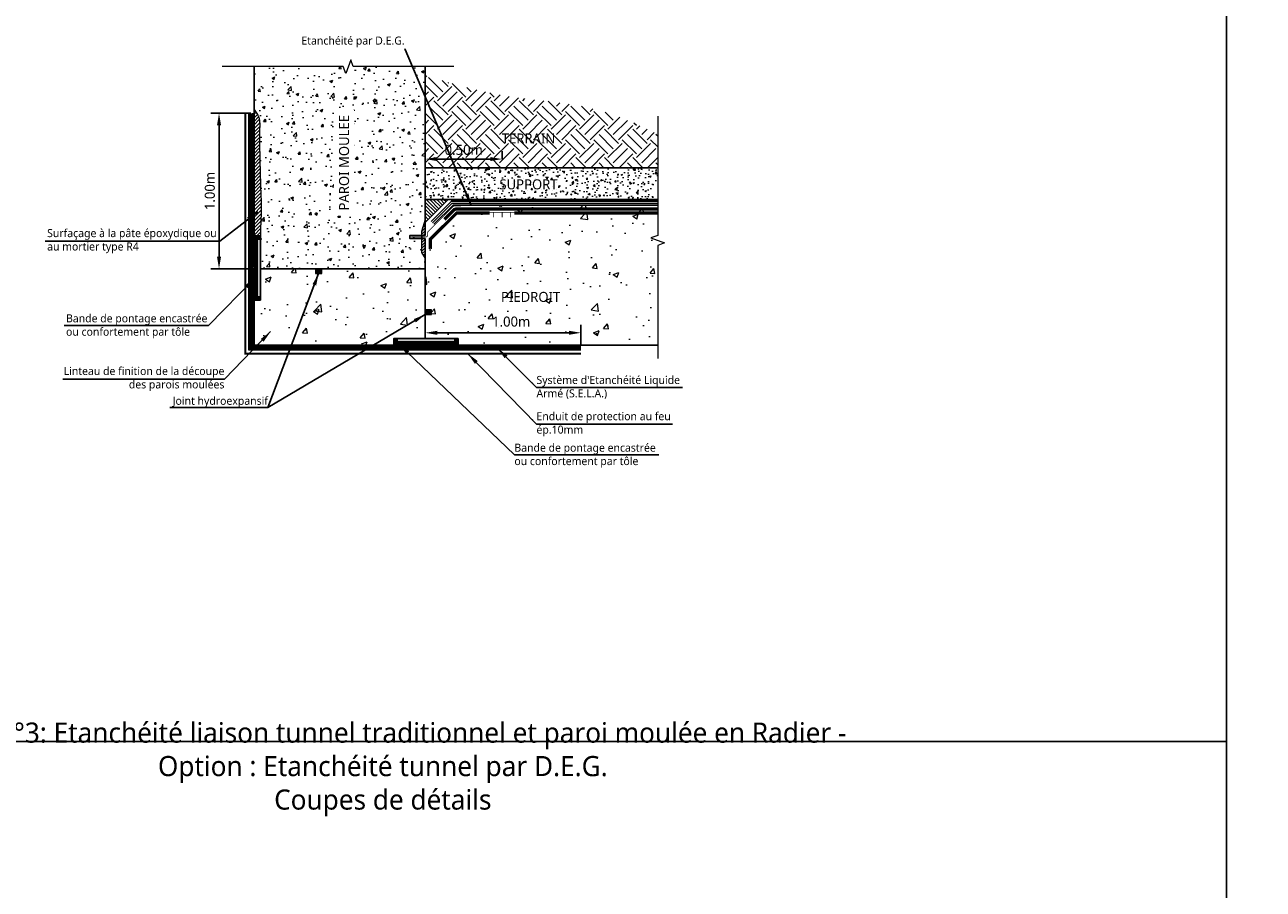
# Model space of a CAD drawing. Header units: millimetres. Extents: x -3314 to 21255525, y -15000 to 1735000.
# Tile 24 of 108: x 13282 to 13590, y 8155 to 8371. Entities that reach past the tile are written whole.
import ezdxf
from ezdxf import colors
from ezdxf.entities.mleader import LeaderData, LeaderLine
from ezdxf.math import Vec2, Vec3

# ---------------------------------------------------------------- set-up
doc = ezdxf.new("R2010")
doc.units = ezdxf.units.MM
doc.linetypes.add('CACHE', pattern=[0.375, 0.25, -0.125])
doc.linetypes.add('CONTINU', pattern=[0])
for name, color, linetype, lineweight in [('Dessin_AXE', 8, 'Continuous', 5), ('Dessin_HACHURES', 253, 'Continuous', 9), ('Matériel_Joint Hydroexpansif', 140, 'CACHE', 0), ('Produit_Enduit de protection au feu', 6, 'Continuous', 0), ('SYSTEME_DEG_ Geomembrane SYNTHETIQUE', 1, 'Continuous', 9), ('SYSTEME_DEG_Protection superieure', 5, 'Continuous', 9), ("SYSTEME_FPM_Feuille Bitume + enduit d'imperméabilisation", 4, 'Continuous', 9), ('SYSTEME_FPM_GEOTEXTILE de protection', 3, 'ISOLATION', 5), ('SYSTEME_S.E.L.A', 210, 'CACHE', 0)]:
    doc.layers.add(name, color=color, linetype=linetype, lineweight=lineweight)
for name, color, linetype in [('Dessin_COTATIONS', 7, 'Continuous'), ('Dessin_TEXTES', 7, 'CONTINU'), ('L1', 7, 'Continuous'), ('Matériel_Bande de pontage', 40, 'Continuous'), ('Matériel_Profilé de compartimentage', 7, 'Continuous'), ('Matériel_Profilé PM200', 40, 'Continuous')]:
    doc.layers.add(name, color=color, linetype=linetype)
doc.layers.add('GEN-_-FMULT', color=210, linetype='Continuous', plot=False)
doc.styles.add('Arial', font='segoeui.ttf')
doc.styles.get("Standard").update_dxf_attribs({"font": 'segoeui.ttf'})
doc.styles.add('txt-moyen', font='segoeui.ttf')
doc.linetypes.add('ISOLATION', pattern='A,0.0001,-0.1,[134,ltypeshp.shx,S=0.1,R=0,X=-0.1,Y=0],-0.2,[134,ltypeshp.shx,S=0.1,R=180,X=0.1,Y=0],-0.1', length=0.4001)
doc.dimstyles.new('1000F2', dxfattribs={"dimscale": 10, "dimtxt": 0.25, "dimasz": 0.3, "dimexe": 0.2, "dimexo": 0, "dimgap": 0.1, "dimtad": 1, "dimzin": 0, "dimdsep": 46, "dimtxsty": 'txt-moyen', "dimcen": 0.1, "dimclrd": 256, "dimclre": 256, "dimclrt": 256, "dimazin": 0, "dimtfac": 1, "dimtmove": 2, "dimatfit": 3, "dimfxl": 1, "dimtolj": 1, "dimtzin": 0, "dimlwd": -1, "dimlwe": -1, "dimarcsym": 0})

# ---------------------------------------------------------------- blocks, each defined once
blk = doc.blocks.new('*D37')
at = {"layer": 'Defpoints', "color": 0, "transparency": 16777216}
for p in [(13381.79, 8292.54), (13420.56, 8294), (13420.56, 8290.94)]:
    blk.add_point(p, dxfattribs=at)
at = {"layer": 'Dessin_COTATIONS', "transparency": 16777216}
for p, q in [((13381.79, 8292.54), (13381.79, 8296)), ((13420.56, 8290.94), (13420.56, 8296)), ((13384.79, 8294), (13417.56, 8294))]:
    blk.add_line(p, q, dxfattribs=at)
for points in [[(13384.79, 8294.5), (13384.79, 8293.5), (13381.79, 8294)], [(13417.56, 8293.5), (13417.56, 8294.5), (13420.56, 8294)]]:
    blk.add_solid(points, dxfattribs=at)
at = {"layer": 'Dessin_COTATIONS', "transparency": 16777216, "insert": (13403.2, 8296.77), "char_height": 2.5, "attachment_point": 5, "style": 'txt-moyen'}
blk.add_mtext('\\A1;1.00m', dxfattribs=at)
blk = doc.blocks.new('*D38')
at = {"layer": 'Defpoints', "color": 0, "transparency": 16777216}
for p in [(13330.48, 8348.64), (13338.38, 8348.64), (13338.38, 8309.94)]:
    blk.add_point(p, dxfattribs=at)
at = {"layer": 'Dessin_COTATIONS', "linetype": 'CONTINU', "transparency": 16777216}
for p, q in [((13338.38, 8348.64), (13328.48, 8348.64)), ((13330.48, 8312.94), (13330.48, 8345.64)), ((13338.38, 8309.94), (13328.48, 8309.94))]:
    blk.add_line(p, q, dxfattribs=at)
at = {"layer": 'Dessin_COTATIONS', "transparency": 16777216}
for points in [[(13330.98, 8345.64), (13329.98, 8345.64), (13330.48, 8348.64)], [(13329.98, 8312.94), (13330.98, 8312.94), (13330.48, 8309.94)]]:
    blk.add_solid(points, dxfattribs=at)
at = {"layer": 'Dessin_COTATIONS', "transparency": 16777216, "insert": (13328.2, 8329.29), "char_height": 2.5, "attachment_point": 5, "rotation": 90, "style": 'txt-moyen'}
blk.add_mtext('\\A1;1.00m', dxfattribs=at)
blk = doc.blocks.new('*D112')
at = {"layer": 'Defpoints', "color": 0, "linetype": 'CONTINU', "lineweight": 70, "transparency": 16777216}
for p in [(13381.79, 8337.24), (13400.97, 8337.24), (13381.79, 8322.74)]:
    blk.add_point(p, dxfattribs=at)
at = {"layer": 'Dessin_COTATIONS', "linetype": 'CONTINU', "transparency": 16777216}
for p, q in [((13381.79, 8322.74), (13381.79, 8339.24)), ((13400.97, 8337.24), (13400.97, 8339.24)), ((13397.97, 8337.24), (13384.79, 8337.24))]:
    blk.add_line(p, q, dxfattribs=at)
at = {"layer": 'Dessin_COTATIONS', "linetype": 'CONTINU', "lineweight": 70, "transparency": 16777216}
for points in [[(13384.79, 8337.74), (13384.79, 8336.74), (13381.79, 8337.24)], [(13397.97, 8337.74), (13397.97, 8336.74), (13400.97, 8337.24)]]:
    blk.add_solid(points, dxfattribs=at)
at = {"layer": 'Dessin_COTATIONS', "linetype": 'CONTINU', "transparency": 16777216, "insert": (13391.38, 8339.53), "char_height": 2.5, "attachment_point": 5, "style": 'txt-moyen'}
blk.add_mtext('\\A1;0.50m', dxfattribs=at)

msp = doc.modelspace()

# ---------------------------------------------------------------- hatches: boundary and pattern name
at = {"layer": 'Dessin_HACHURES', "lineweight": 0}
h = msp.add_hatch(dxfattribs=at)
h.set_pattern_fill('AR-CONC', color=256)
h.set_pattern_definition([(50, (14299.6756, 5754.027), (7.172602, -0.627521), [0.75, -8.25]), (355, (14299.676, 5754.027), (-1.387513, 7.521921), [0.6, -6.6]), (100.45144, (14300.2734, 5753.975), (5.785088, 6.8944), [0.637402, -7.011421]), (46.1842, (14299.676, 5756.027), (10.672413, -1.655193), [1.125, -12.375]), (96.63564, (14300.565, 5755.889), (9.34662, 9.741186), [0.956103, -10.517138]), (351.18416, (14299.676, 5756.027), (9.34662, 9.741186), [0.9, -9.9]), (21, (14300.6756, 5755.527), (5.96907, -4.026189), [0.75, -8.25]), (326, (14300.676, 5755.527), (2.433153, 7.2515), [0.6, -6.6]), (71.45144, (14301.173, 5755.1915), (8.402224, 3.225312), [0.637402, -7.011421]), (37.5, (14299.6756, 5754.027), (0.1215986, 3.3289385), [0, -6.52, 0, -6.7, 0, -6.625]), (7.5, (14299.6756, 5754.027), (2.6306954, 3.944117), [0, -3.82, 0, -6.37, 0, -2.525]), (327.5, (14297.4456, 5754.027), (5.3382244, -0.2255487), [0, -2.5, 0, -7.8, 0, -10.35]), (317.5, (14296.4456, 5754.027), (5.831862, 1.00105), [0, -3.25, 0, -5.18, 0, -7.35])])
edge = h.paths.add_edge_path()
edge.add_spline(control_points=[(13339.1862, 8349.5449), (13339.6746, 8348.9445), (13340.764, 8347.4408), (13340.421, 8343.2854), (13340.6643, 8338.1801), (13340.7187, 8331.3842), (13341.1064, 8325.3746), (13340.8111, 8320.7476), (13340.8257, 8318.7547), (13340.8303, 8318.1367)], knot_values=[0.58188969, 0.58188969, 0.58188969, 0.58188969, 2.83098523, 6.08126589, 12.43435793, 18.46278063, 26.37250179, 30.49723623, 32.35087393, 32.35087393, 32.35087393, 32.35087393], degree=3, periodic=0)
edge.add_line((13340.8303, 8318.1367), (13340.7852, 8318.1367))
edge.add_line((13340.7852, 8318.1367), (13340.7852, 8309.9367))
edge.add_line((13340.7852, 8309.9367), (13381.7852, 8309.9367))
edge.add_line((13381.7852, 8309.9367), (13381.7852, 8312.5018))
edge.add_line((13381.7852, 8312.5018), (13380.892, 8313.9525))
edge.add_line((13380.892, 8313.9525), (13380.8649, 8317.4729))
edge.add_line((13380.8649, 8317.4729), (13377.9537, 8317.4729))
edge.add_line((13377.9537, 8317.4729), (13377.9537, 8318.2095))
edge.add_line((13377.9537, 8318.2095), (13380.8592, 8318.2095))
edge.add_line((13380.8592, 8318.2095), (13380.8517, 8319.1893))
edge.add_line((13380.8517, 8319.1893), (13381.7855, 8322.1722))
edge.add_line((13381.7855, 8322.1722), (13381.7865, 8360.2649))
edge.add_line((13381.7865, 8360.2649), (13363.8963, 8360.2649))
edge.add_line((13363.8963, 8360.2649), (13363.2713, 8361.9821))
edge.add_line((13363.2713, 8361.9821), (13362.0213, 8358.5477))
edge.add_line((13362.0213, 8358.5477), (13361.3963, 8360.2649))
edge.add_line((13361.3963, 8360.2649), (13339.1866, 8360.2649))
edge.add_line((13339.1866, 8360.2649), (13339.1862, 8349.5449))
h.paths.add_polyline_path([(13364.2326, 8322.3732), (13364.2326, 8350.2109), (13359.0808, 8350.2109), (13359.0808, 8322.3732)], flags=24)
h = msp.add_hatch(dxfattribs=at)
h.set_pattern_fill('EARTH', color=256, scale=20, angle=45)
h.set_pattern_definition([(45, (14299.6756, 5754.027), (4e-16, 7.071068), [5, -5]), (45, (14298.35, 5755.353), (4e-16, 7.071068), [5, -5]), (45, (14297.024, 5756.6786), (4e-16, 7.071068), [5, -5]), (135, (14297.024, 5757.5625), (-7.071068, 9e-16), [5, -5]), (135, (14298.35, 5758.8884), (-7.071068, 9e-16), [5, -5]), (135, (14299.6756, 5760.214), (-7.071068, 9e-16), [5, -5])])
edge = h.paths.add_edge_path()
edge.add_spline(control_points=[(13439.6674, 8343.4279), (13434.5712, 8345.921), (13422.819, 8351.2253), (13402.4758, 8352.0136), (13388.633, 8355.9495), (13381.7864, 8358.1145)], knot_values=[6.97280017, 6.97280017, 6.97280017, 6.97280017, 23.82680257, 45.48637884, 66.97680698, 66.97680698, 66.97680698, 66.97680698], degree=3, periodic=0)
edge.add_line((13381.7864, 8358.1145), (13381.7858, 8335.09))
edge.add_line((13381.7858, 8335.09), (13439.6674, 8335.09))
edge.add_line((13439.6674, 8335.09), (13439.6674, 8343.4279))
h.paths.add_polyline_path([(13399.3278, 8339.7588), (13415.9069, 8339.7588), (13415.9069, 8344.9106), (13399.3278, 8344.9106)], flags=24)
at = {"layer": 'Dessin_HACHURES'}
h = msp.add_hatch(dxfattribs=at)
h.set_pattern_fill('ANSI31', color=256, scale=5)
h.set_pattern_definition([(45, (14304.6728, 5502.5641), (-0.44194174, 0.44194174), [])])
edge = h.paths.add_edge_path()
edge.add_spline(control_points=[(13340.8303, 8318.1367), (13340.8257, 8318.7547), (13340.8111, 8320.7476), (13341.1064, 8325.3746), (13340.7187, 8331.3842), (13340.6643, 8338.1801), (13340.421, 8343.2854), (13340.764, 8347.4411), (13339.6743, 8348.9449), (13339.1857, 8349.5455)], knot_values=[0.58112804, 0.58112804, 0.58112804, 0.58112804, 2.43476574, 6.55950018, 14.46922135, 20.49764404, 26.85073608, 30.10101674, 32.35087393, 32.35087393, 32.35087393, 32.35087393], degree=3, periodic=0)
edge.add_line((13339.1857, 8349.5455), (13339.1852, 8318.1367))
edge.add_line((13339.1852, 8318.1367), (13340.8303, 8318.1367))
at = {"layer": 'Dessin_HACHURES', "lineweight": 0}
h = msp.add_hatch(dxfattribs=at)
h.set_pattern_fill('AR-CONC', color=256, scale=0.5)
h.set_pattern_definition([(50, (14299.6756, 5754.027), (3.586301, -0.3137607), [0.375, -4.125]), (355, (14299.6756, 5754.027), (-0.6937567, 3.7609607), [0.3, -3.3]), (100.45144, (14299.9745, 5754.001), (2.8925442, 3.4472), [0.318701, -3.5057106]), (46.1842, (14299.6756, 5755.027), (5.336207, -0.8275964), [0.5625, -6.1875]), (96.63564, (14300.1203, 5754.958), (4.67331, 4.870593), [0.478052, -5.258569]), (351.18416, (14299.6756, 5755.027), (4.67331, 4.870593), [0.45, -4.95]), (21, (14300.1756, 5754.777), (2.9845353, -2.0130945), [0.375, -4.125]), (326, (14300.1756, 5754.777), (1.2165767, 3.62575), [0.3, -3.3]), (71.45144, (14300.4244, 5754.6092), (4.201112, 1.6126558), [0.318701, -3.5057106]), (37.5, (14299.6756, 5754.027), (0.0607993, 1.66446927), [0, -3.26, 0, -3.35, 0, -3.3125]), (7.5, (14299.6756, 5754.027), (1.3153477, 1.9720586), [0, -1.91, 0, -3.185, 0, -1.2625]), (327.5, (14298.5606, 5754.027), (2.6691122, -0.11277436), [0, -1.25, 0, -3.9, 0, -5.175]), (317.5, (14298.0606, 5754.027), (2.9159308, 0.500525), [0, -1.625, 0, -2.59, 0, -3.675])])
h.paths.add_polyline_path([(13439.6674, 8327.1637), (13439.6674, 8335.09), (13381.7858, 8335.09), (13381.7856, 8327.1637)])
h.paths.add_polyline_path([(13398.4052, 8328.2918), (13416.5379, 8328.2918), (13416.5379, 8333.4436), (13398.4052, 8333.4436)], flags=24)
at = {"layer": 'Dessin_HACHURES', "linetype": 'Continuous'}
h = msp.add_hatch(dxfattribs=at)
h.set_pattern_fill('ANSI31', color=256, scale=5, angle=90)
h.set_pattern_definition([(135, (14299.67565, 5754.027), (-0.44194174, -0.44194174), [])])
h.paths.add_polyline_path([(13381.7855, 8321.4314), (13381.7855, 8327.1637), (13387.5177, 8327.1637)])
at = {"layer": 'Dessin_HACHURES', "lineweight": 0}
h = msp.add_hatch(dxfattribs=at)
h.set_pattern_fill('AR-CONC', color=256, scale=2)
h.set_pattern_definition([(50, (14357.92, 5845.388), (14.345204, -1.255043), [1.5, -16.5]), (355, (14357.92, 5845.388), (-2.77503, 15.04384), [1.2, -13.2]), (100.45144, (14359.115, 5845.283), (11.57018, 13.7888), [1.2748, -14.02284]), (46.1842, (14357.92, 5849.388), (21.34483, -3.31039), [2.25, -24.75]), (96.6356, (14359.698, 5849.112), (18.69324, 19.48237), [1.9122, -21.03428]), (351.1842, (14357.92, 5849.388), (18.69324, 19.48237), [1.8, -19.8]), (21, (14359.92, 5848.388), (11.93814, -8.05238), [1.5, -16.5]), (326, (14359.92, 5848.388), (4.86631, 14.503), [1.2, -13.2]), (71.45144, (14360.914, 5847.717), (16.80445, 6.45062), [1.2748, -14.02284]), (37.5, (14357.9196, 5845.388), (0.243197, 6.657877), [0, -13.04, 0, -13.4, 0, -13.25]), (7.5, (14357.9196, 5845.388), (5.26139, 7.888234), [0, -7.64, 0, -12.74, 0, -5.05]), (327.5, (14353.4596, 5845.388), (10.676449, -0.451097), [0, -5, 0, -15.6, 0, -20.7]), (317.5, (14351.46, 5845.388), (11.663723, 2.0021), [0, -6.5, 0, -10.36, 0, -14.7])])
h.paths.add_polyline_path([(13439.6674, 8315.7253), (13441.3845, 8316.3503), (13437.9502, 8317.6003), (13439.6674, 8318.2253), (13439.6674, 8323.5766), (13404.0204, 8323.5766), (13404.0204, 8324.0766), (13439.6674, 8324.0766), (13439.6674, 8324.5325), (13389.568, 8324.5325, 0.19891237), (13389.0376, 8324.3129), (13386.6085, 8322.2373), (13388.8609, 8324.4897), (13388.6841, 8324.6664, -0.19891237), (13389.568, 8325.0325), (13439.6674, 8325.0325), (13439.6674, 8325.7733), (13389.0892, 8325.5552, 0.19891237), (13388.7356, 8325.4088), (13386.3723, 8323.0455), (13382.5598, 8319.2329, 0.19891237), (13382.4133, 8318.8793), (13382.4133, 8318.3412, -0.41421356), (13381.9133, 8317.8412), (13381.7854, 8317.8412), (13381.7852, 8309.9367), (13381.7852, 8299.7208), (13383.3849, 8299.7208), (13383.3849, 8298.5208), (13381.7852, 8298.5208), (13381.7852, 8292.5368), (13389.9847, 8292.5368), (13389.9847, 8290.9368), (13425.5636, 8290.9368), (13439.6674, 8290.9368)])
h.paths.add_polyline_path([(13397.6458, 8294.1726), (13408.6025, 8294.1726), (13408.6025, 8299.3244), (13397.6458, 8299.3244)], flags=24)
h.paths.add_polyline_path([(13401.492, 8300.2714), (13414.7731, 8300.2714), (13414.7731, 8305.4232), (13401.492, 8305.4232)], flags=24)
at = {"layer": 'Dessin_HACHURES', "linetype": 'ByBlock'}
h = msp.add_hatch(dxfattribs=at)
h.set_pattern_fill('ANSI31', color=256, scale=4)
h.set_pattern_definition([(45, (12548.1378, 11229.87295), (-0.35355339, 0.35355339), [])])
h.paths.add_polyline_path([(13380.8649, 8317.4729), (13381.7849, 8317.4729), (13381.7849, 8312.5023), (13380.892, 8313.9525)])
h.paths.add_polyline_path([(13381.7849, 8318.2095), (13380.8592, 8318.2095), (13380.8517, 8319.1893), (13381.7849, 8322.1702)])
at = {"layer": 'Dessin_HACHURES'}
h = msp.add_hatch(dxfattribs=at)
h.set_pattern_fill('AR-CONC', color=256, scale=2)
h.set_pattern_definition([(50, (14299.676, 5754.027), (14.345204, -1.255043), [1.5, -16.5]), (355, (14299.676, 5754.027), (-2.77503, 15.04384), [1.2, -13.2]), (100.45144, (14300.871, 5753.922), (11.57018, 13.7888), [1.2748, -14.02284]), (46.1842, (14299.676, 5758.027), (21.34483, -3.31039), [2.25, -24.75]), (96.6356, (14301.454, 5757.751), (18.69324, 19.48237), [1.9122, -21.03428]), (351.1842, (14299.676, 5758.027), (18.69324, 19.48237), [1.8, -19.8]), (21, (14301.676, 5757.027), (11.93814, -8.05238), [1.5, -16.5]), (326, (14301.676, 5757.027), (4.86631, 14.503), [1.2, -13.2]), (71.45144, (14302.67, 5756.356), (16.80445, 6.45062), [1.2748, -14.02284]), (37.5, (14299.6756, 5754.027), (0.243197, 6.657877), [0, -13.04, 0, -13.4, 0, -13.25]), (7.5, (14299.676, 5754.027), (5.26139, 7.888234), [0, -7.64, 0, -12.74, 0, -5.05]), (327.5, (14295.2156, 5754.027), (10.676449, -0.451097), [0, -5, 0, -15.6, 0, -20.7]), (317.5, (14293.216, 5754.027), (11.663723, 2.0021), [0, -6.5, 0, -10.36, 0, -14.7])])
h.paths.add_polyline_path([(13339.1847, 8290.9367), (13339.1852, 8302.1367), (13340.7852, 8302.1367), (13340.7852, 8309.9367), (13381.7852, 8309.9367), (13381.7852, 8292.5368), (13373.9847, 8292.5368), (13373.9847, 8290.9368)])
edge = h.paths.add_edge_path()
edge.add_line((13381.7854, 8318.2095), (13377.9537, 8318.2095))
edge.add_line((13377.9537, 8318.2095), (13377.9537, 8317.4729))
edge.add_line((13377.9537, 8317.4729), (13381.7854, 8317.4729))
at = {"layer": 'Dessin_HACHURES', "linetype": 'Continuous'}
h = msp.add_hatch(dxfattribs=at)
h.set_pattern_fill('ANSI31', color=256, scale=0.08, angle=270)
h.set_pattern_definition([(315, (7413486.73216, -262800.1489), (0.1796051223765, 0.1796051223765), [])])
h.paths.add_polyline_path([(13339.9852, 8309.9367), (13339.1852, 8309.9367), (13339.1852, 8302.1367), (13340.7852, 8302.1367), (13340.7852, 8302.9367), (13339.9852, 8302.9367)])
h.paths.add_polyline_path([(13339.1852, 8310.3367), (13339.9852, 8310.3367), (13339.9852, 8317.3367), (13340.7852, 8317.3367), (13340.7852, 8318.1367), (13339.1852, 8318.1367)])
h = msp.add_hatch(dxfattribs=at)
h.set_pattern_fill('ANSI31', color=256, scale=0.08)
h.set_pattern_definition([(45, (284492.27033, 7408438.48377), (-0.1796051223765, 0.1796051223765), [])])
h.paths.add_polyline_path([(13382.1847, 8291.7368), (13382.1847, 8290.9368), (13389.9847, 8290.9368), (13389.9847, 8292.5368), (13389.1847, 8292.5368), (13389.1847, 8291.7368)])
h.paths.add_polyline_path([(13381.7847, 8290.9368), (13381.7847, 8291.7368), (13374.7847, 8291.7368), (13374.7847, 8292.5368), (13373.9847, 8292.5368), (13373.9847, 8290.9368)])
at = {"layer": 'Matériel_Bande de pontage', "linetype": 'Continuous'}
h = msp.add_hatch(color=256, dxfattribs=at)
h.dxf.hatch_style = 1
h.paths.add_polyline_path([(13340.7852, 8317.3367), (13339.9852, 8317.3367), (13339.9852, 8302.9367), (13340.7852, 8302.9367)])
h = msp.add_hatch(color=256, dxfattribs=at)
h.dxf.hatch_style = 1
h.paths.add_polyline_path([(13374.7847, 8292.5368), (13374.7847, 8291.7368), (13389.1847, 8291.7368), (13389.1847, 8292.5368)])
at = {"layer": 'Matériel_Joint Hydroexpansif'}
h = msp.add_hatch(color=256, dxfattribs=at)
h.dxf.hatch_style = 1
h.paths.add_polyline_path([(13354.4678, 8309.9367), (13354.4678, 8308.7367), (13356.0678, 8308.7367), (13356.0678, 8309.9367)])
at = {"layer": 'Matériel_Joint Hydroexpansif', "linetype": 'Continuous'}
h = msp.add_hatch(color=256, dxfattribs=at)
h.dxf.hatch_style = 1
h.paths.add_polyline_path([(13381.7849, 8299.7208), (13381.7849, 8298.5208), (13383.3849, 8298.5208), (13383.3849, 8299.7208)])

# ---------------------------------------------------------------- linework, layer by layer
at = {"layer": 'Defpoints', "linetype": 'Continuous'}
for points in [[(13181.2504, 8444.2879), (13581.2504, 8444.2879), (13581.2504, 8192.2879), (13181.2504, 8192.2879)], [(13181.2504, 8192.2879), (13581.2504, 8192.2879), (13581.2504, 7940.2879), (13181.2504, 7940.2879)]]:
    msp.add_lwpolyline(points, close=True, dxfattribs=at)
at = {"layer": 'Dessin_AXE', "flags": 128}
for points in [[(13388.9055, 8360.2649), (13363.8963, 8360.2649), (13363.2713, 8361.9821), (13362.0213, 8358.5477), (13361.3963, 8360.2649), (13331.2481, 8360.2649)], [(13439.6674, 8347.9378), (13439.6674, 8318.2253), (13437.9502, 8317.6003), (13441.3845, 8316.3503), (13439.6674, 8315.7253), (13439.6674, 8287.6163)]]:
    msp.add_lwpolyline(points, dxfattribs=at)
at = {"layer": 'L1', "linetype": 'ByBlock'}
for p, q in [((13381.7852, 8291.7368), (13381.7852, 8290.9368)), ((13381.9133, 8290.9368), (13439.6674, 8290.9368)), ((13381.9133, 8290.9368), (13425.5636, 8290.9368)), ((13382.1705, 8291.7368), (13382.1705, 8290.9368))]:
    msp.add_line(p, q, dxfattribs=at)
at = {"layer": 'L1', "linetype": 'CONTINU'}
for points in [[(13339.1866, 8360.2649), (13339.1852, 8318.1367), (13340.7852, 8318.1367), (13340.7852, 8309.9367), (13381.7852, 8309.9367), (13381.7854, 8317.4729)], [(13381.7854, 8318.2095), (13381.7865, 8360.2649)]]:
    msp.add_lwpolyline(points, dxfattribs=at)
at = {"layer": 'L1', "flags": 128}
for points in [[(13381.786, 8335.09), (13439.6674, 8335.09)], [(13381.7855, 8321.4314), (13387.5177, 8327.1637)], [(13381.786, 8327.1637), (13439.6674, 8327.1637)], [(13381.7854, 8318.2095), (13377.9537, 8318.2095), (13377.9537, 8318.2095), (13377.9537, 8317.4729), (13377.9537, 8317.4729), (13381.7854, 8317.4729)]]:
    msp.add_lwpolyline(points, dxfattribs=at)
at = {"layer": 'L1', "linetype": 'Continuous', "flags": 128}
for points in [[(13383.2762, 8321.7348), (13388.3441, 8326.7733), (13439.6674, 8326.7733)], [(13383.9813, 8321.0257), (13388.7566, 8325.7733), (13439.6674, 8325.7733)], [(13339.1847, 8290.9368), (13381.9133, 8290.9368)]]:
    msp.add_lwpolyline(points, dxfattribs=at)
at = {"layer": 'L1', "linetype": 'ByBlock', "lineweight": 0}
for points in [[(13381.7849, 8322.1702), (13380.8517, 8319.1893), (13380.8592, 8318.2095)], [(13380.8649, 8317.4729), (13380.892, 8313.9525), (13381.7849, 8312.5023)]]:
    msp.add_lwpolyline(points, dxfattribs=at)
at = {"layer": 'L1'}
for points in [[(13339.1852, 8310.3367), (13339.9852, 8310.3367), (13339.9852, 8317.3367), (13340.7852, 8317.3367), (13340.7852, 8318.1367), (13339.1852, 8318.1367)], [(13340.7852, 8317.3367), (13339.9852, 8317.3367), (13339.9852, 8302.9367), (13340.7852, 8302.9367), (13340.7852, 8317.3367)], [(13339.9852, 8309.9367), (13339.1852, 8309.9367), (13339.1852, 8302.1367), (13340.7852, 8302.1367), (13340.7852, 8302.9367), (13339.9852, 8302.9367)]]:
    msp.add_lwpolyline(points, close=True, dxfattribs=at)
at = {"layer": 'L1', "linetype": 'Continuous'}
for points in [[(13340.7852, 8310.1367), (13340.7852, 8302.9367), (13339.9852, 8302.9367), (13339.9852, 8317.3367), (13340.7852, 8317.3367), (13340.7852, 8310.2967)], [(13381.9847, 8292.5368), (13389.1847, 8292.5368), (13389.1847, 8291.7368), (13374.7847, 8291.7368), (13374.7847, 8292.5368), (13381.8247, 8292.5368)]]:
    msp.add_lwpolyline(points, dxfattribs=at)
at = {"layer": 'L1', "linetype": 'CONTINU'}
msp.add_lwpolyline([(13339.1847, 8290.9367), (13339.1852, 8302.1367), (13340.7852, 8302.1367), (13340.7852, 8309.9367), (13381.7852, 8309.9367), (13381.7852, 8292.5368), (13373.9847, 8292.5368), (13373.9847, 8290.9368)], close=True, dxfattribs=at)
at = {"layer": 'L1', "linetype": 'ByBlock'}
msp.add_lwpolyline([(13389.9847, 8290.9368), (13389.9847, 8292.5368), (13373.9847, 8292.5368), (13373.9847, 8290.9368)], dxfattribs=at)
at = {"layer": 'L1', "lineweight": 0}
msp.add_open_spline([(13339.1857, 8349.5455), (13339.6743, 8348.9449), (13340.764, 8347.4411), (13340.421, 8343.2854), (13340.6643, 8338.1801), (13340.7187, 8331.3842), (13341.1064, 8325.3746), (13340.8111, 8320.7476), (13340.8257, 8318.7547), (13340.8303, 8318.1367)], degree=3, knots=[0.58112804, 0.58112804, 0.58112804, 0.58112804, 2.83098523, 6.08126589, 12.43435793, 18.46278063, 26.37250179, 30.49723623, 32.35087393, 32.35087393, 32.35087393, 32.35087393], dxfattribs=at)
at = {"layer": 'Matériel_Joint Hydroexpansif', "linetype": 'Continuous'}
for points in [[(13356.0678, 8308.7367), (13356.0678, 8309.9367), (13354.4678, 8309.9367), (13354.4678, 8308.7367), (13356.0678, 8308.7367)], [(13356.0678, 8308.7367), (13356.0678, 8309.9367), (13354.4678, 8309.9367), (13354.4678, 8308.7367), (13356.0678, 8308.7367)], [(13356.0678, 8308.7367), (13356.0678, 8309.9367), (13354.4678, 8309.9367), (13354.4678, 8308.7367), (13356.0678, 8308.7367)], [(13383.3849, 8298.5208), (13383.3849, 8299.7208), (13381.7849, 8299.7208), (13381.7849, 8298.5208), (13383.3849, 8298.5208)]]:
    msp.add_lwpolyline(points, close=True, dxfattribs=at)
at = {"layer": 'Matériel_Profilé de compartimentage', "linetype": 'CONTINU', "const_width": 0.2, "flags": 128}
for points in [[(13404.972, 8323.9971), (13396.8175, 8323.9971)], [(13398.8175, 8323.9971), (13398.8175, 8322.7376)], [(13400.967, 8322.7376), (13400.967, 8323.9971)], [(13403.06, 8322.7376), (13403.06, 8323.9971)]]:
    msp.add_lwpolyline(points, dxfattribs=at)
at = {"layer": 'Matériel_Profilé PM200', "linetype": 'CONTINU', "ltscale": 0.1, "flags": 128}
msp.add_lwpolyline([(13378.3723, 8317.8412, 0.2, 0.2, 0), (13381.9133, 8317.8412, 0.2, 0.2, 0.41421356), (13382.4133, 8318.3412, 0.2, 0.2, 0), (13382.4133, 8318.8793, 0.2, 0.2, -0.19891237), (13382.5598, 8319.2329, 0.2, 0.2, 0), (13386.3723, 8323.0455, 0.2, 0.2, 0), (13388.7356, 8325.4088, 0.2, 0.2, -0.19891237), (13389.0892, 8325.5552, 0.2, 0.2, 0), (13390.702, 8325.5552, 0, 0, 0)], format="xyseb", dxfattribs=at)
at = {"layer": 'Produit_Enduit de protection au feu', "linetype": 'ByBlock'}
msp.add_lwpolyline([(13336.9982, 8348.6367, 0.5, 0.5, 0), (13336.9982, 8288.7864, 0.5, 0.5, 0), (13420.558, 8288.7864, 0, 0, 0)], format="xyseb", dxfattribs=at)
at = {"layer": 'SYSTEME_DEG_ Geomembrane SYNTHETIQUE', "linetype": 'ByBlock', "ltscale": 0.5, "const_width": 0.5, "flags": 128}
msp.add_lwpolyline([(13439.6674, 8324.7825), (13389.568, 8324.7825, 0.19891237), (13388.8609, 8324.4897), (13386.6085, 8322.2373)], format="xyb", dxfattribs=at)
at = {"layer": 'SYSTEME_DEG_ Geomembrane SYNTHETIQUE', "linetype": 'ByBlock', "ltscale": 0.1, "flags": 128}
for points in [[(13439.6674, 8325.0325), (13389.568, 8325.0325, 0.19891237), (13388.6841, 8324.6664), (13386.4317, 8322.4141)], [(13439.6674, 8324.5325), (13389.568, 8324.5325, 0.19891237), (13389.0376, 8324.3129), (13386.7853, 8322.0605)]]:
    msp.add_lwpolyline(points, format="xyb", dxfattribs=at)
at = {"layer": 'SYSTEME_DEG_Protection superieure', "linetype": 'ByBlock', "ltscale": 0.1, "const_width": 0.5, "flags": 128}
for points in [[(13383.1367, 8314.9338), (13383.1367, 8317.3398), (13389.6614, 8323.8266), (13397.8229, 8323.8266)], [(13404.0204, 8323.8266), (13439.6674, 8323.8266)]]:
    msp.add_lwpolyline(points, dxfattribs=at)
at = {"layer": "SYSTEME_FPM_Feuille Bitume + enduit d'imperméabilisation", "linetype": 'CONTINU', "ltscale": 0.1, "flags": 128}
for points in [[(13382.8867, 8314.9338), (13382.8867, 8317.4438), (13389.5583, 8324.0766), (13397.8229, 8324.0766)], [(13383.3867, 8314.9338), (13383.3867, 8317.2358), (13389.7645, 8323.5766), (13397.8229, 8323.5766)], [(13404.0204, 8324.0766), (13439.6674, 8324.0766)], [(13404.0204, 8323.5766), (13439.6674, 8323.5766)]]:
    msp.add_lwpolyline(points, dxfattribs=at)
at = {"layer": 'SYSTEME_FPM_GEOTEXTILE de protection', "linetype": 'ISOLATION', "flags": 128}
msp.add_lwpolyline([(13383.6287, 8321.3802), (13388.5503, 8326.2733), (13439.6674, 8326.2733)], dxfattribs=at)

# ---------------------------------------------------------------- texts
at = {"layer": 'Dessin_TEXTES'}
for s, insert, char_height, width, attachment_point, style in [('TERRAIN', (13407.515, 8343.624), 2.5, 21.399913, 2, 'Arial'), ('SUPPORT', (13407.515, 8332.2012), 2.5, 21.399913, 2, 'Arial'), ('PIEDROIT', (13408.0464, 8304.1809), 2.5, 21.399913, 2, 'Arial'), ('Bande de pontage encastrée \\Pou confortement par tôle', (13292.3952, 8295.5972), 2, 73.895712, 4, 'txt-moyen'), ('Linteau de finition de la découpe \\Pdes parois moulées', (13331.8203, 8282.4824), 2, 73.895712, 6, 'txt-moyen'), ('\\pxsm1.5;Joint hydroexpansif', (13342.6577, 8275.4012), 2, 73.534746, 9, 'txt-moyen')]:
    msp.add_mtext(s, dxfattribs=dict(at, insert=insert, char_height=char_height, width=width, attachment_point=attachment_point, style=style))
at = {"layer": 'Dessin_TEXTES', "linetype": 'CONTINU', "insert": (13287.6952, 8316.811), "char_height": 2, "width": 97.825496, "attachment_point": 4, "style": 'txt-moyen'}
msp.add_mtext('Surfaçage à la pâte époxydique ou \\Pau mortier type R4', dxfattribs=at)
at = {"layer": 'GEN-_-FMULT', "insert": (13371.2488, 8196.9742), "char_height": 5, "width": 406, "attachment_point": 2, "style": 'Arial'}
msp.add_mtext('Détail n°3: Etanchéité liaison tunnel traditionnel et paroi moulée en Radier - \\POption : Etanchéité tunnel par D.E.G.\\PCoupes de détails', dxfattribs=at)

# ---------------------------------------------------------------- dimensions: what is measured, and where the dimension line sits
at = {"layer": 'Dessin_COTATIONS', "linetype": 'CONTINU'}
dim = msp.add_linear_dim(base=(13330.481, 8348.6367), p1=(13338.3843, 8309.9367), p2=(13338.3843, 8348.6367), angle=90, text='1.00m', dimstyle='1000F2', dxfattribs=at)
dim.commit()
dim.dimension.update_dxf_attribs({"geometry": '*D38', "text_midpoint": (13328.2047, 8329.2867)})
dim = msp.add_linear_dim(base=(13381.7855, 8337.2376), p1=(13400.967, 8337.2376), p2=(13381.7855, 8322.7376), text='0.50m', dimstyle='1000F2', override={"dimtxsty": 'txt-moyen', "dimtfill": 0, "dimtfillclr": 0}, dxfattribs=at)
dim.commit()
dim.dimension.update_dxf_attribs({"geometry": '*D112', "text_midpoint": (13391.3763, 8339.5303)})
at = {"layer": 'Dessin_COTATIONS'}
dim = msp.add_linear_dim(base=(13420.558, 8294.0016), p1=(13381.7852, 8292.5368), p2=(13420.558, 8290.9367), text='1.00m', dimstyle='1000F2', dxfattribs=at)
dim.commit()
dim.dimension.update_dxf_attribs({"geometry": '*D37', "text_midpoint": (13403.2018, 8296.7664), "dimtype": 160})

# ---------------------------------------------------------------- leaders
at = {"layer": 'Dessin_TEXTES'}
for points in [[(13340.1359, 8324.1479), (13330.6952, 8316.811), (13287.1952, 8316.811)], [(13355.2678, 8308.7367), (13342.6577, 8275.4012), (13318.2333, 8275.4012)], [(13339.3534, 8307.5938), (13327.8522, 8295.7859), (13291.9372, 8295.7859)], [(13381.7849, 8298.5208), (13342.6577, 8275.4012), (13318.2333, 8275.4012)], [(13343.3215, 8294.2902), (13331.8203, 8282.4824), (13291.5807, 8282.4824)]]:
    msp.add_leader(points, dimstyle='1000F2', override={"dimgap": 0.1, "dimtad": 0}, dxfattribs=at)

# ---------------------------------------------------------------- next in the draw order: texts
at = {"layer": 'Dessin_TEXTES', "insert": (13361.6166, 8336.333), "char_height": 2.5, "attachment_point": 5, "rotation": 90, "style": 'txt-moyen', "bg_fill": 2}
msp.add_mtext('PAROI MOULEE', dxfattribs=at)
at = {"layer": 'Dessin_TEXTES', "char_height": 2, "attachment_point": 4, "style": 'txt-moyen', "bg_fill": 3, "box_fill_scale": 1.5, "bg_fill_color": 9, "bg_fill_true_color": 13158600, "bg_fill_transparency": 11751612}
for s, insert, width in [("Système d'Etanchéité Liquide\\PArmé (S.E.L.A.)", (13409.4978, 8280.369), 38.927839), ('Enduit de protection au feu\\Pép.10mm', (13409.4978, 8271.2273), 38.916565)]:
    msp.add_mtext(s, dxfattribs=dict(at, insert=insert, width=width))

# ---------------------------------------------------------------- next in the draw order: linework, layer by layer
at = {"layer": 'L1', "linetype": 'CONTINU', "ltscale": 5}
msp.add_lwpolyline([(13420.558, 8290.6364), (13338.8843, 8290.6364), (13338.8843, 8348.6367)], dxfattribs=at)
at = {"layer": 'SYSTEME_S.E.L.A', "ltscale": 5, "const_width": 1}
msp.add_lwpolyline([(13420.558, 8290.1364), (13338.3843, 8290.1364), (13338.3843, 8348.6367)], dxfattribs=at)
at = {"layer": 'SYSTEME_S.E.L.A', "linetype": 'CONTINU', "ltscale": 5}
msp.add_lwpolyline([(13420.558, 8289.6364), (13337.8843, 8289.6364), (13337.8843, 8348.6367)], dxfattribs=at)

# ---------------------------------------------------------------- next in the draw order: texts
at = {"layer": 'Dessin_TEXTES', "insert": (13403.9952, 8263.3972), "char_height": 2, "width": 73.895712, "attachment_point": 4, "style": 'txt-moyen'}
msp.add_mtext('Bande de pontage encastrée \\Pou confortement par tôle', dxfattribs=at)

# ---------------------------------------------------------------- next in the draw order: leaders
at = {"layer": 'Dessin_TEXTES'}
for points in [[(13393.2622, 8325.7733), (13376.5936, 8365.1011), (13353.8805, 8365.1011)], [(13375.311, 8291.1218), (13404.0165, 8263.5872), (13439.9281, 8263.5872)], [(13399.8219, 8290.1275), (13409.4978, 8280.369), (13445.882, 8280.369)], [(13392.427, 8288.7775), (13409.4978, 8271.2273), (13443.3909, 8271.2273)]]:
    msp.add_leader(points, dimstyle='1000F2', override={"dimgap": 0.1, "dimtad": 0}, dxfattribs=at)
ml = msp.add_multileader_mtext('Standard', dxfattribs=at)
ml.set_content("2 x 3 Traversées d'étanchéité des tubes d'injection des gaines réinjectables (gaines entre mortier de bourrage et mortier sans retrait)\\P- voir Détail X (ci-contre) -", color=256)
ml.set_leader_properties()
ml.build(insert=Vec2(0, 0))
ml.multileader.update_dxf_attribs({"dogleg_length": 5, "arrow_head_size": 2.5, "scale": 100})
ctx = ml.context
ctx.base_point, ctx.scale, ctx.char_height, ctx.arrow_head_size, ctx.landing_gap_size, ctx.plane_origin = Vec3(12199.949, 8195.873), 100, 2.5, 2.5, 1.25, Vec3(12245.7595, 8254.138)
notes = []
notes.append((ctx, [(0, (1, 1, 0), (12179.0345, 8195.5055), (1, 0), 20.9145, [(0, [(12131.5131, 8279.1404)], 0, [])])]))
ctx.mtext.insert, ctx.mtext.width, ctx.mtext.flow_direction = Vec3(12201.199, 8197.123), 54, 5
for ctx, leaders in notes:
    for number, flags, end, landing, length, lines in leaders:
        leader = LeaderData()
        leader.index, (leader.has_last_leader_line, leader.has_dogleg_vector, leader.attachment_direction) = number, flags
        leader.last_leader_point, leader.dogleg_vector, leader.dogleg_length = Vec3(end), Vec3(landing), length
        for number, points, colour, breaks in lines:
            line = LeaderLine()
            line.index, line.vertices, line.color, line.breaks = number, Vec3.list(points), colors.encode_raw_color(colour), breaks
            leader.lines.append(line)
        ctx.leaders.append(leader)

# ---------------------------------------------------------------- next in the draw order: texts
at = {"layer": 'Dessin_TEXTES', "insert": (13376.6936, 8366.4011), "char_height": 2, "width": 67.029281, "attachment_point": 6, "style": 'txt-moyen', "bg_fill": 2}
msp.add_mtext('Etanchéité par D.E.G. ', dxfattribs=at)

doc.saveas('drawing.dxf')
